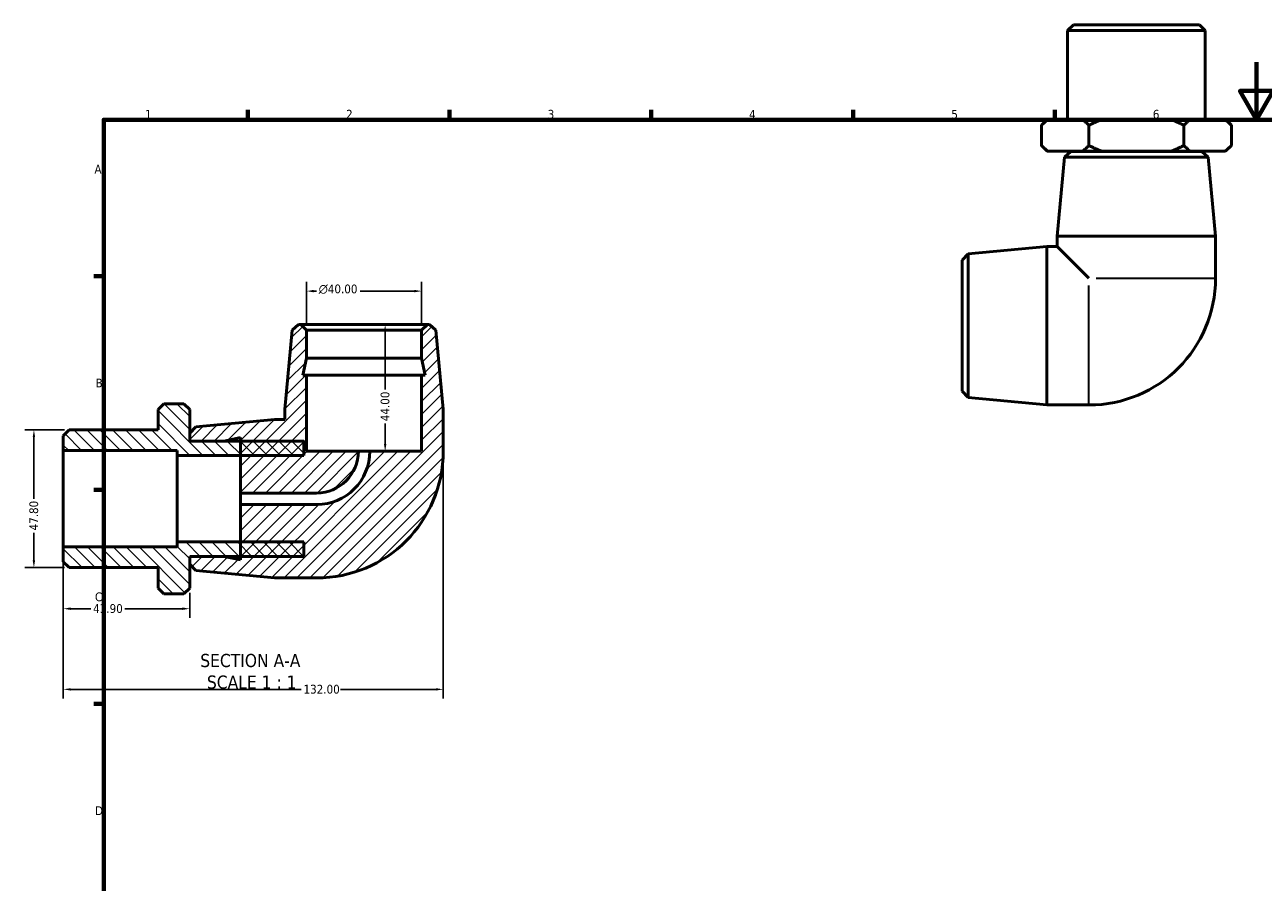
# Model space of a CAD drawing. Header units: millimetres. Extents: x -55 to 901, y -46 to 607.
# Tile 2 of 4: x -7 to 423, y 309 to 607. Entities that reach past the tile are written whole.
import ezdxf

# ---------------------------------------------------------------- set-up
doc = ezdxf.new("R2010")
doc.units = ezdxf.units.MM
for name, color, linetype, lineweight in [('Border (ANSI)', 7, 'Continuous', 70), ('Dimension (ANSI)', 7, 'Continuous', 25), ('Hatch (ANSI)', 7, 'Continuous', 18), ('Symbol (ANSI)', 7, 'Continuous', 25), ('Visible (ANSI)', 7, 'Continuous', 50), ('Visible Narrow (ANSI)', 7, 'Continuous', 35)]:
    doc.layers.add(name, color=color, linetype=linetype, lineweight=lineweight)
doc.styles.add('Label Text (ANSI)', font='tahoma.ttf')
doc.styles.add('Note Text (ANSI)', font='tahoma.ttf')
doc.dimstyles.new('Default - mm (ANSI)', dxfattribs={"dimtxt": 3.048, "dimasz": 2.5, "dimexe": 3.175, "dimexo": 1.6002, "dimgap": 0.8, "dimtad": 0, "dimtoh": 1, "dimrnd": 1e-08, "dimzin": 4, "dimdsep": 46, "dimtxsty": 'Note Text (ANSI)', "dimcen": 0.09, "dimdle": 10, "dimclrd": 256, "dimclre": 256, "dimclrt": 230, "dimadec": 1, "dimazin": 1, "dimtfac": 1, "dimtofl": 0, "dimtmove": 0, "dimatfit": 3, "dimfxl": 1, "dimtolj": 1, "dimtzin": 4, "dimlwd": -1, "dimlwe": -1, "dimarcsym": 0})

# ---------------------------------------------------------------- blocks, each defined once
blk = doc.blocks.new('Borders Default Border')
at = {"layer": 'Border (ANSI)'}
for p, q in [((70.08, 574), (70.08, 577.45)), ((140.17, 574), (140.17, 577.45)), ((210.25, 574), (210.25, 577.45)), ((280.33, 574), (280.33, 577.45)), ((350.42, 574), (350.42, 577.45)), ((20, 519.75), (16.55, 519.75)), ((20, 445.5), (16.55, 445.5)), ((20, 371.25), (16.55, 371.25))]:
    blk.add_line(p, q, dxfattribs=at)
at = {"layer": 'Border (ANSI)', "flags": 128}
for points in [[(420.5, 594), (420.5, 574), (414.73, 584), (426.27, 584), (420.5, 574)], [(20, 20), (20, 574), (821, 574), (821, 20), (20, 20)]]:
    blk.add_lwpolyline(points, dxfattribs=at)
at = {"layer": 'Border (ANSI)', "color": 230, "true_color": 0xff0080, "char_height": 3.05, "attachment_point": 7, "style": 'Note Text (ANSI)'}
for s, insert in [('1', (34.35, 574.4)), ('2', (104.2, 574.4)), ('3', (174.26, 574.34)), ('4', (244.23, 574.4)), ('5', (314.48, 574.34)), ('6', (384.49, 574.34)), ('A', (16.78, 555.35)), ('B', (17.15, 481.1)), ('C', (16.95, 406.8)), ('D', (16.96, 332.6))]:
    blk.add_mtext(s, dxfattribs=dict(at, insert=insert))
blk = doc.blocks.new('*D7')
at = {"layer": 'Defpoints', "color": 0, "transparency": 16777216}
for p in [(90.46, 514.52), (90.46, 500.92), (130.46, 500.92)]:
    blk.add_point(p, dxfattribs=at)
at = {"layer": 'Dimension (ANSI)', "transparency": 16777216}
for p, q in [((90.46, 502.52), (90.46, 517.7)), ((130.46, 502.52), (130.46, 517.7)), ((92.96, 514.52), (93.9, 514.52)), ((127.96, 514.52), (109.05, 514.52))]:
    blk.add_line(p, q, dxfattribs=at)
for points in [[(92.96, 514.94), (92.96, 514.1), (90.46, 514.52)], [(127.96, 514.94), (127.96, 514.1), (130.46, 514.52)]]:
    blk.add_solid(points, dxfattribs=at)
at = {"layer": 'Dimension (ANSI)', "color": 230, "true_color": 0xff0080, "transparency": 16777216, "insert": (94.7, 516.81), "char_height": 3.048, "attachment_point": 1, "style": 'Note Text (ANSI)'}
blk.add_mtext('\\A1;\\fAIGDT|b0|i0;\\H3.0480;\\ln\\fTahoma|b0|i0;\\H3.0480;40.00', dxfattribs=at)
blk = doc.blocks.new('*D8')
at = {"layer": 'Defpoints', "color": 0, "transparency": 16777216}
for p in [(110.46, 502.92), (112.46, 458.92), (117.78, 458.92)]:
    blk.add_point(p, dxfattribs=at)
at = {"layer": 'Dimension (ANSI)', "transparency": 16777216}
for p, q in [((117.78, 500.42), (117.78, 480.31)), ((117.78, 461.42), (117.78, 468.54)), ((114.06, 458.92), (120.96, 458.92))]:
    blk.add_line(p, q, dxfattribs=at)
for points in [[(117.36, 500.42), (118.2, 500.42), (117.78, 502.92)], [(117.36, 461.42), (118.2, 461.42), (117.78, 458.92)]]:
    blk.add_solid(points, dxfattribs=at)
at = {"layer": 'Dimension (ANSI)', "color": 230, "true_color": 0xff0080, "transparency": 16777216, "insert": (116.19, 469.34), "char_height": 3.048, "attachment_point": 1, "rotation": 90, "style": 'Note Text (ANSI)'}
blk.add_mtext('\\A1;44.00', dxfattribs=at)
blk = doc.blocks.new('*D9')
at = {"layer": 'Defpoints', "color": 0, "transparency": 16777216}
for p in [(5.96, 425.69), (49.86, 411.42), (5.96, 404.26)]:
    blk.add_point(p, dxfattribs=at)
at = {"layer": 'Dimension (ANSI)', "transparency": 16777216}
for p, q in [((5.96, 424.09), (5.96, 401.08)), ((49.86, 409.82), (49.86, 401.08)), ((8.46, 404.26), (15.52, 404.26)), ((47.36, 404.26), (27.29, 404.26))]:
    blk.add_line(p, q, dxfattribs=at)
for points in [[(8.46, 404.68), (8.46, 403.84), (5.96, 404.26)], [(47.36, 404.68), (47.36, 403.84), (49.86, 404.26)]]:
    blk.add_solid(points, dxfattribs=at)
at = {"layer": 'Dimension (ANSI)', "color": 230, "true_color": 0xff0080, "transparency": 16777216, "insert": (16.32, 405.85), "char_height": 3.048, "attachment_point": 1, "style": 'Note Text (ANSI)'}
blk.add_mtext('\\A1;43.90', dxfattribs=at)
blk = doc.blocks.new('*D10')
at = {"layer": 'Defpoints', "color": 0, "transparency": 16777216}
for p in [(137.96, 458.92), (5.96, 425.69), (137.96, 376.26)]:
    blk.add_point(p, dxfattribs=at)
at = {"layer": 'Dimension (ANSI)', "transparency": 16777216}
for p, q in [((137.96, 457.32), (137.96, 373.08)), ((5.96, 424.09), (5.96, 373.08)), ((8.46, 376.26), (88.62, 376.26)), ((135.46, 376.26), (102.3, 376.26))]:
    blk.add_line(p, q, dxfattribs=at)
for points in [[(8.46, 376.67), (8.46, 375.84), (5.96, 376.26)], [(135.46, 376.67), (135.46, 375.84), (137.96, 376.26)]]:
    blk.add_solid(points, dxfattribs=at)
at = {"layer": 'Dimension (ANSI)', "color": 230, "true_color": 0xff0080, "transparency": 16777216, "insert": (89.42, 377.84), "char_height": 3.048, "attachment_point": 1, "style": 'Note Text (ANSI)'}
blk.add_mtext('\\A1;132.00', dxfattribs=at)
blk = doc.blocks.new('*D11')
at = {"layer": 'Defpoints', "color": 0, "transparency": 16777216}
for p in [(7.96, 466.33), (-4.26, 418.52), (7.96, 418.52)]:
    blk.add_point(p, dxfattribs=at)
at = {"layer": 'Dimension (ANSI)', "transparency": 16777216}
for p, q in [((6.36, 466.33), (-7.44, 466.33)), ((-4.26, 463.83), (-4.26, 442.4)), ((-4.26, 421.02), (-4.26, 430.63)), ((6.36, 418.52), (-7.44, 418.52))]:
    blk.add_line(p, q, dxfattribs=at)
for points in [[(-4.68, 463.83), (-3.84, 463.83), (-4.26, 466.33)], [(-4.68, 421.02), (-3.84, 421.02), (-4.26, 418.52)]]:
    blk.add_solid(points, dxfattribs=at)
at = {"layer": 'Dimension (ANSI)', "color": 230, "true_color": 0xff0080, "transparency": 16777216, "insert": (-5.85, 431.43), "char_height": 3.048, "attachment_point": 1, "rotation": 90, "style": 'Note Text (ANSI)'}
blk.add_mtext('\\A1;47.80', dxfattribs=at)

msp = doc.modelspace()

# ---------------------------------------------------------------- hatches: boundary and pattern name
at = {"layer": 'Hatch (ANSI)'}
h = msp.add_hatch(dxfattribs=at)
h.set_pattern_fill('ANSI31', color=256, scale=25.4, style=0)
h.set_pattern_definition([(45, (0, 0), (-2.245064, 2.245064), [])])
edge = h.paths.add_edge_path()
edge.add_line((51.95, 467.361), (49.959, 465.174))
edge.add_line((49.959, 465.174), (49.959, 462.424))
edge.add_line((49.959, 462.424), (61.692, 462.424))
edge.add_line((61.692, 462.424), (67.559, 463.671))
edge.add_line((67.559, 463.671), (67.559, 462.424))
edge.add_line((67.559, 462.424), (67.559, 457.424))
edge.add_line((67.559, 457.424), (67.559, 444.424))
edge.add_line((67.559, 444.424), (93.959, 444.424))
edge.add_ellipse((93.959, 458.924), major_axis=(0, -14.5), ratio=1, start_angle=0, end_angle=90)
edge.add_line((108.459, 458.924), (90.459, 458.924))
edge.add_line((90.459, 458.924), (90.459, 485.324))
edge.add_line((90.459, 485.324), (89.212, 485.324))
edge.add_line((89.212, 485.324), (90.459, 491.191))
edge.add_line((90.459, 491.191), (90.459, 500.924))
edge.add_line((90.459, 500.924), (88.459, 502.924))
edge.add_line((88.459, 502.924), (87.709, 502.924))
edge.add_line((87.709, 502.924), (85.522, 500.933))
edge.add_line((85.522, 500.933), (82.959, 473.591))
edge.add_line((82.959, 473.591), (82.959, 469.924))
edge.add_line((82.959, 469.924), (79.292, 469.924))
edge.add_line((79.292, 469.924), (51.95, 467.361))
edge = h.paths.add_edge_path()
edge.add_line((49.959, 419.674), (51.95, 417.488))
edge.add_line((51.95, 417.488), (79.292, 414.924))
edge.add_line((79.292, 414.924), (93.959, 414.924))
edge.add_ellipse((93.959, 458.924), major_axis=(0, -44), ratio=1, start_angle=0, end_angle=90)
edge.add_line((137.959, 458.924), (137.959, 473.591))
edge.add_line((137.959, 473.591), (135.395, 500.933))
edge.add_line((135.395, 500.933), (133.209, 502.924))
edge.add_line((133.209, 502.924), (132.459, 502.924))
edge.add_line((132.459, 502.924), (130.459, 500.924))
edge.add_line((130.459, 500.924), (130.459, 491.191))
edge.add_line((130.459, 491.191), (131.706, 485.324))
edge.add_line((131.706, 485.324), (130.459, 485.324))
edge.add_line((130.459, 485.324), (130.459, 458.924))
edge.add_line((130.459, 458.924), (112.459, 458.924))
edge.add_ellipse((93.959, 458.924), major_axis=(18.5, 0), ratio=1, start_angle=270, end_angle=360, ccw=False)
edge.add_line((93.959, 440.424), (67.559, 440.424))
edge.add_line((67.559, 440.424), (67.559, 427.424))
edge.add_line((67.559, 427.424), (67.559, 422.424))
edge.add_line((67.559, 422.424), (67.559, 421.177))
edge.add_line((67.559, 421.177), (61.692, 422.424))
edge.add_line((61.692, 422.424), (49.959, 422.424))
edge.add_line((49.959, 422.424), (49.959, 419.674))
h = msp.add_hatch(dxfattribs=at)
h.set_pattern_fill('ANSI31', color=256, scale=25.4, angle=90.00021, style=0)
h.set_pattern_definition([(135.0002, (0, 0), (-2.245056, -2.245072), [])])
h.paths.add_polyline_path([(89.559, 422.424), (89.559, 427.424), (67.559, 427.424), (45.559, 427.424), (45.559, 425.693), (5.959, 425.693), (5.959, 420.523), (7.959, 418.523), (38.859, 418.523), (38.859, 411.424), (40.859, 409.424), (47.859, 409.424), (49.859, 411.424), (49.859, 422.424), (49.959, 422.424), (61.692, 422.424), (67.559, 422.424)])
h.paths.add_polyline_path([(89.559, 457.424), (89.559, 462.424), (67.559, 462.424), (61.692, 462.424), (49.959, 462.424), (49.859, 462.424), (49.859, 473.424), (47.859, 475.424), (40.859, 475.424), (38.859, 473.424), (38.859, 466.326), (7.959, 466.326), (5.959, 464.326), (5.959, 459.155), (45.559, 459.155), (45.559, 457.424), (67.559, 457.424)])

# ---------------------------------------------------------------- linework, layer by layer
at = {"layer": 'Visible (ANSI)'}
for p, q in [((356.894, 606.982), (354.894, 604.982)), ((356.894, 606.982), (400.697, 606.982)), ((400.697, 606.982), (402.697, 604.982)), ((402.697, 604.982), (354.894, 604.982)), ((354.894, 604.982), (354.894, 574.082)), ((402.697, 604.982), (402.697, 574.082)), ((347.796, 574.082), (345.796, 572.082)), ((347.796, 574.082), (348.04, 574.082)), ((348.04, 574.082), (360.051, 574.082)), ((360.051, 574.082), (366.785, 574.082)), ((366.785, 574.082), (390.806, 574.082)), ((390.806, 574.082), (397.54, 574.082)), ((397.54, 574.082), (409.551, 574.082)), ((409.551, 574.082), (409.796, 574.082)), ((409.796, 574.082), (411.796, 572.082)), ((345.796, 565.082), (345.796, 572.082)), ((362.296, 565.082), (362.296, 572.082)), ((395.296, 565.082), (395.296, 572.082)), ((411.796, 572.082), (411.796, 565.082)), ((347.796, 563.082), (345.796, 565.082)), ((409.796, 563.082), (411.796, 565.082)), ((348.04, 563.082), (347.796, 563.082)), ((360.051, 563.082), (348.04, 563.082)), ((353.859, 560.991), (351.296, 533.649)), ((356.046, 562.982), (353.859, 560.991)), ((403.732, 560.991), (353.859, 560.991)), ((356.046, 562.982), (401.546, 562.982)), ((358.796, 563.082), (358.796, 562.982)), ((366.785, 563.082), (360.051, 563.082)), ((390.806, 563.082), (366.785, 563.082)), ((397.54, 563.082), (390.806, 563.082)), ((409.551, 563.082), (397.54, 563.082)), ((398.796, 563.082), (398.796, 562.982)), ((401.546, 562.982), (403.732, 560.991)), ((403.732, 560.991), (406.296, 533.649)), ((409.796, 563.082), (409.551, 563.082)), ((351.296, 533.649), (406.296, 533.649)), ((351.296, 533.649), (351.296, 529.982)), ((406.296, 533.649), (406.296, 518.982)), ((320.287, 527.419), (347.629, 529.982)), ((347.629, 474.982), (347.629, 529.982)), ((347.629, 529.982), (351.296, 529.982)), ((351.296, 529.982), (362.296, 518.982)), ((318.296, 525.232), (320.287, 527.419)), ((318.296, 479.732), (318.296, 525.232)), ((320.287, 527.419), (320.287, 477.546)), ((85.522, 500.933), (82.959, 473.591)), ((87.709, 502.924), (85.522, 500.933)), ((88.459, 502.924), (87.709, 502.924)), ((90.459, 500.924), (88.459, 502.924)), ((132.459, 502.924), (88.459, 502.924)), ((90.459, 491.191), (90.459, 500.924)), ((90.459, 500.924), (130.459, 500.924)), ((132.459, 502.924), (130.459, 500.924)), ((130.459, 500.924), (130.459, 491.191)), ((133.209, 502.924), (132.459, 502.924)), ((135.395, 500.933), (133.209, 502.924)), ((137.959, 473.591), (135.395, 500.933)), ((89.212, 485.324), (90.459, 491.191)), ((90.459, 491.191), (130.459, 491.191)), ((130.459, 491.191), (131.706, 485.324)), ((90.459, 485.324), (89.212, 485.324)), ((90.459, 458.924), (90.459, 485.324)), ((90.459, 485.324), (130.459, 485.324)), ((131.706, 485.324), (130.459, 485.324)), ((130.459, 485.324), (130.459, 458.924)), ((318.296, 479.732), (320.287, 477.546)), ((40.859, 475.424), (38.859, 473.424)), ((38.859, 473.424), (38.859, 466.326)), ((47.859, 475.424), (40.859, 475.424)), ((49.859, 473.424), (47.859, 475.424)), ((49.859, 462.424), (49.859, 473.424)), ((82.959, 473.591), (82.959, 469.924)), ((137.959, 458.924), (137.959, 473.591)), ((320.287, 477.546), (347.629, 474.982)), ((347.629, 474.982), (362.296, 474.982)), ((79.292, 469.924), (51.95, 467.361)), ((82.959, 469.924), (79.292, 469.924)), ((7.959, 466.326), (5.959, 464.326)), ((38.859, 466.326), (7.959, 466.326)), ((51.95, 467.361), (49.959, 465.174)), ((49.959, 465.174), (49.959, 462.424)), ((5.959, 464.326), (5.959, 459.155)), ((89.559, 462.424), (49.859, 462.424)), ((49.959, 462.424), (61.692, 462.424)), ((61.692, 462.424), (67.559, 463.671)), ((67.559, 463.671), (67.559, 444.424)), ((89.559, 457.424), (89.559, 462.424)), ((5.959, 459.155), (45.559, 459.155)), ((5.959, 425.693), (5.959, 459.155)), ((45.559, 459.155), (45.559, 457.424)), ((45.559, 457.424), (89.559, 457.424)), ((45.559, 427.424), (45.559, 457.424)), ((108.459, 458.924), (90.459, 458.924)), ((108.459, 458.924), (112.459, 458.924)), ((130.459, 458.924), (112.459, 458.924)), ((67.559, 444.424), (93.959, 444.424)), ((67.559, 440.424), (67.559, 444.424)), ((93.959, 440.424), (67.559, 440.424)), ((67.559, 440.424), (67.559, 421.177)), ((89.559, 427.424), (45.559, 427.424)), ((45.559, 427.424), (45.559, 425.693)), ((89.559, 422.424), (89.559, 427.424)), ((45.559, 425.693), (5.959, 425.693)), ((5.959, 425.693), (5.959, 420.523)), ((49.859, 411.424), (49.859, 422.424)), ((49.859, 422.424), (89.559, 422.424)), ((61.692, 422.424), (49.959, 422.424)), ((49.959, 422.424), (49.959, 419.674)), ((67.559, 421.177), (61.692, 422.424)), ((5.959, 420.523), (7.959, 418.523)), ((7.959, 418.523), (38.859, 418.523)), ((38.859, 418.523), (38.859, 411.424)), ((49.959, 419.674), (51.95, 417.488)), ((51.95, 417.488), (79.292, 414.924)), ((79.292, 414.924), (93.959, 414.924)), ((38.859, 411.424), (40.859, 409.424)), ((40.859, 409.424), (47.859, 409.424)), ((47.859, 409.424), (49.859, 411.424))]:
    msp.add_line(p, q, dxfattribs=at)
for centre, radius in [((362.296, 518.982), 44), ((93.959, 458.924), 44), ((93.959, 458.924), 18.5), ((93.959, 458.924), 14.5)]:
    msp.add_arc(centre, radius, 270, 0, dxfattribs=at)
for points in [[(345.796, 572.082), (346.953, 573.24), (348.04, 574.082)], [(360.051, 574.082), (361.138, 573.24), (362.296, 572.082)], [(362.296, 572.082), (364.61, 573.24), (366.785, 574.082)], [(390.806, 574.082), (392.981, 573.24), (395.296, 572.082)], [(395.296, 572.082), (396.453, 573.24), (397.54, 574.082)], [(409.551, 574.082), (410.638, 573.24), (411.796, 572.082)], [(348.04, 563.082), (346.953, 563.925), (345.796, 565.082)], [(362.296, 565.082), (361.138, 563.925), (360.051, 563.082)], [(366.785, 563.082), (364.61, 563.925), (362.296, 565.082)], [(395.296, 565.082), (392.981, 563.925), (390.806, 563.082)], [(397.54, 563.082), (396.453, 563.925), (395.296, 565.082)], [(411.796, 565.082), (410.638, 563.925), (409.551, 563.082)]]:
    msp.add_rational_spline(points, [1, 1.00246961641, 1], degree=2, dxfattribs=at)
at = {"layer": 'Visible Narrow (ANSI)'}
for p, q in [((362.296, 475.151), (362.296, 516.451)), ((364.827, 518.982), (406.127, 518.982))]:
    msp.add_line(p, q, dxfattribs=at)

# ---------------------------------------------------------------- block references
msp.add_blockref('Borders Default Border', (0, 0))

# ---------------------------------------------------------------- texts
at = {"layer": 'Symbol (ANSI)', "char_height": 4.572, "attachment_point": 7, "style": 'Label Text (ANSI)'}
for s, insert in [('SECTION A-A', (53.534, 383.91)), ('SCALE 1 : 1', (55.853, 376.397))]:
    msp.add_mtext(s, dxfattribs=dict(at, insert=insert))

# ---------------------------------------------------------------- dimensions: what is measured, and where the dimension line sits
at = {"layer": 'Dimension (ANSI)'}
dim = msp.add_linear_dim(base=(90.459, 514.521), p1=(130.459, 500.924), p2=(90.459, 500.924), angle=180, text='\\fAIGDT|b0|i0;\\H3.0480;\\ln\\fTahoma|b0|i0;\\H3.0480;<>', dimstyle='Default - mm (ANSI)', override={"dimtoh": 0, "dimdec": 2, "dimtp": 0, "dimtm": 0, "dimtdec": 2, "dimatfit": 1}, dxfattribs=at)
dim.commit()
dim.dimension.update_dxf_attribs({"geometry": '*D7', "text_midpoint": (101.476, 514.521), "dimtype": 160})
for base, p1, p2, angle, override, picture, middle in [((117.78, 458.924), (110.459, 502.924), (112.459, 458.924), 270, {"dimtoh": 0, "dimdec": 2, "dimse1": 1, "dimtp": 0, "dimtm": 0, "dimtdec": 2, "dimatfit": 1}, '*D8', (117.78, 474.424)), ((-4.261, 418.523), (7.959, 466.326), (7.959, 418.523), 90, {"dimtoh": 0, "dimdec": 2, "dimtp": 0, "dimtm": 0, "dimtdec": 2, "dimatfit": 1}, '*D11', (-4.261, 436.519)), ((137.959, 376.257), (5.959, 425.693), (137.959, 458.924), 180, {"dimtoh": 0, "dimdec": 2, "dimtp": 0, "dimtm": 0, "dimtdec": 2, "dimatfit": 1}, '*D10', (95.459, 376.257))]:
    dim = msp.add_linear_dim(base=base, p1=p1, p2=p2, angle=angle, dimstyle='Default - mm (ANSI)', override=override, dxfattribs=at)
    dim.commit()
    dim.dimension.update_dxf_attribs({"geometry": picture, "text_midpoint": middle, "dimtype": 160})
dim = msp.add_linear_dim(base=(5.959, 404.259), p1=(49.859, 411.424), p2=(5.959, 425.693), dimstyle='Default - mm (ANSI)', override={"dimtoh": 0, "dimdec": 2, "dimtp": 0, "dimtm": 0, "dimtdec": 2, "dimatfit": 1}, dxfattribs=at)
dim.commit()
dim.dimension.update_dxf_attribs({"geometry": '*D9', "text_midpoint": (21.409, 404.259), "dimtype": 160})

doc.saveas('drawing.dxf')
